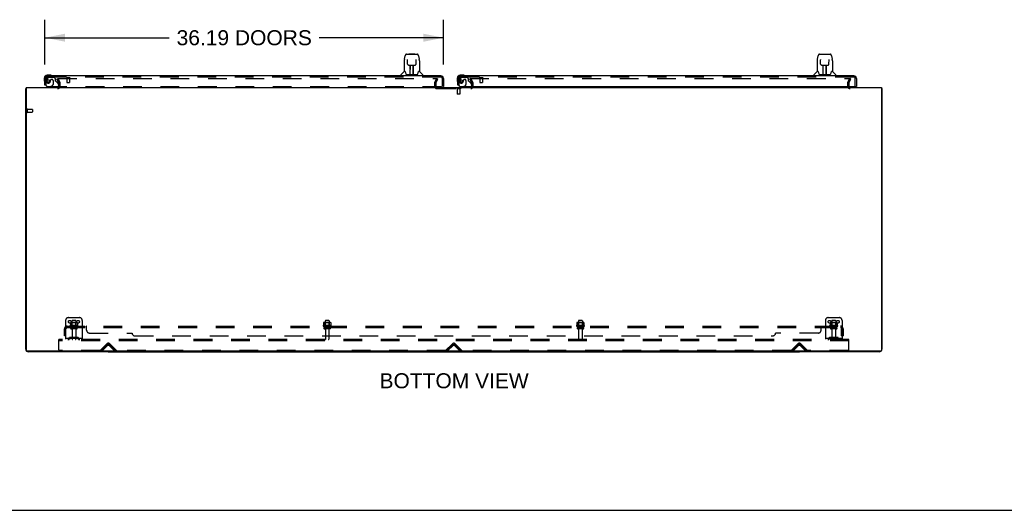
# Model space of a CAD drawing. Header units: inches. Extents: x 0 to 309, y 0 to 200.
# Tile 2 of 64: x 68 to 157, y 0 to 45. Entities that reach past the tile are written whole.
import ezdxf

# ---------------------------------------------------------------- set-up
doc = ezdxf.new("R2010")
doc.units = ezdxf.units.IN
doc.header["$LTSCALE"] = 17
doc.header["$MEASUREMENT"] = 0
doc.linetypes.add('HIDDEN', pattern=[0.2, 0.1, -0.1])
doc.layers.get('0').update_dxf_attribs({"linetype": 'CONTINUOUS'})
for name, color, linetype in [('DEFAULT_2', 8, 'HIDDEN'), ('DIMENSIONS', 7, 'CONTINUOUS'), ('LEFTHAND_DOOR_ASSEMBLY', 7, 'CONTINUOUS'), ('RIGHTHAND_DOOR_ASSEMBLY', 7, 'CONTINUOUS'), ('SUBPANEL', 7, 'CONTINUOUS')]:
    doc.layers.add(name, color=color, linetype=linetype)
doc.styles.get("Standard").update_dxf_attribs({"font": 'arial.ttf'})
doc.dimstyles.new('DIMSTYLE_1', dxfattribs={"dimtxt": 1.363636, "dimasz": 1.818182, "dimexe": 0.09, "dimexo": 0.07, "dimgap": 0.0375, "dimtad": 0, "dimtih": 1, "dimtoh": 1, "dimzin": 4, "dimdsep": 46, "dimtxsty": 'Standard', "dimblk": '_FILLED', "dimblk1": '_FILLED', "dimblk2": '_FILLED', "dimcen": 0.09, "dimadec": 3, "dimazin": 1, "dimtfac": 1, "dimtdec": 3, "dimtofl": 0, "dimtmove": 0, "dimatfit": 3, "dimldrblk": '_FILLED', "dimfxl": 0, "dimtolj": 1, "dimtzin": 4, "dimarcsym": 0})

# ---------------------------------------------------------------- blocks, each defined once
blk = doc.blocks.new('_FILLED')
at = {"color": 0, "linetype": 'ByBlock'}
blk.add_solid([(0, 0), (-1, 0.2), (-1, -0.2)], dxfattribs=at)
blk = doc.blocks.new('*D8')
at = {"layer": 'DIMENSIONS', "color": 2, "linetype": 'Continuous'}
for p, q in [((70.103, 40.477), (70.103, 44.551)), ((106.29, 40.477), (106.29, 44.551)), ((70.103, 42.915), (81.381, 42.915)), ((106.29, 42.915), (95.012, 42.915))]:
    blk.add_line(p, q, dxfattribs=at)
at = {"layer": 'DIMENSIONS', "color": 2, "linetype": 'Continuous', "xscale": 1.8181818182, "yscale": 1.8181818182, "zscale": 1.8181818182, "rotation": 180}
blk.add_blockref('_FILLED', (70.103, 42.915), dxfattribs=at)
at = {"layer": 'DIMENSIONS', "color": 2, "linetype": 'Continuous', "xscale": 1.8181818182, "yscale": 1.8181818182, "zscale": 1.8181818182}
blk.add_blockref('_FILLED', (106.29, 42.915), dxfattribs=at)
at = {"layer": 'DIMENSIONS', "color": 2, "linetype": 'Continuous', "insert": (88.196, 43.597), "char_height": 1.36364, "width": 12.26766, "attachment_point": 2, "line_spacing_factor": 0.9}
blk.add_mtext('36.19 DOORS', dxfattribs=at)

msp = doc.modelspace()

# ---------------------------------------------------------------- linework, layer by layer
at = {"color": 3, "linetype": 'Continuous'}
for p, q in [((68.353, 14.639), (68.353, 38.289)), ((68.405, 38.393), (68.405, 14.505)), ((68.405, 38.393), (146.051, 38.393)), ((146.051, 38.393), (146.051, 14.505)), ((146.103, 38.289), (146.103, 14.639)), ((145.991, 14.445), (68.465, 14.445)), ((75.853, 14.393), (68.599, 14.393)), ((145.856, 14.393), (138.603, 14.393))]:
    msp.add_line(p, q, dxfattribs=at)
at = {"color": 7, "linetype": 'Continuous'}
for p, q in [((68.405, 38.289), (68.353, 38.289)), ((146.051, 38.289), (146.103, 38.289)), ((75.853, 14.445), (75.853, 14.393)), ((75.853, 14.393), (138.603, 14.393)), ((107.228, 14.393), (107.228, 14.445)), ((138.603, 14.445), (138.603, 14.393)), ((0, 0), (309.091, 0))]:
    msp.add_line(p, q, dxfattribs=at)
at = {"color": 3, "linetype": 'Continuous'}
for points in [[(68.405, 38.309), (68.404, 38.309), (68.4, 38.307), (68.396, 38.306), (68.392, 38.305), (68.388, 38.305), (68.384, 38.304), (68.38, 38.303), (68.377, 38.302), (68.373, 38.302), (68.37, 38.301), (68.367, 38.3), (68.364, 38.299), (68.362, 38.298), (68.36, 38.297), (68.358, 38.296), (68.356, 38.295), (68.355, 38.294), (68.354, 38.293), (68.353, 38.292), (68.353, 38.29), (68.353, 38.289)], [(146.051, 38.309), (146.051, 38.309), (146.055, 38.307), (146.059, 38.306), (146.063, 38.305), (146.067, 38.305), (146.071, 38.304), (146.075, 38.303), (146.078, 38.302), (146.082, 38.302), (146.085, 38.301), (146.088, 38.3), (146.091, 38.299), (146.093, 38.298), (146.096, 38.297), (146.097, 38.296), (146.099, 38.295), (146.1, 38.294), (146.101, 38.293), (146.102, 38.292), (146.102, 38.29), (146.103, 38.289)]]:
    msp.add_lwpolyline(points, dxfattribs=at)
for centre, radius, start, end in [((71.231, 38.535), 0.142, 270, 333.53343), ((143.224, 38.535), 0.142, 206.46657, 270), ((68.599, 38.146), 0.246, 143.91746, 144.66321), ((145.856, 38.146), 0.246, 35.33679, 36.08308), ((68.599, 14.639), 0.246, 180, 219.43985), ((68.465, 14.505), 0.06, 180, 270), ((68.599, 14.639), 0.246, 230.56015, 270), ((145.856, 14.639), 0.246, 270, 309.43985), ((145.991, 14.505), 0.06, 270, 360), ((145.856, 14.639), 0.246, 320.56015, 360)]:
    msp.add_arc(centre, radius, start, end, dxfattribs=at)
at = {"layer": 'DEFAULT_2', "color": 8, "linetype": 'HIDDEN'}
for p, q in [((71.173, 39.153), (71.263, 39.205)), ((71.369, 38.814), (71.173, 39.153)), ((71.263, 39.205), (71.459, 38.866)), ((71.309, 39.205), (105.759, 39.205)), ((71.374, 38.535), (71.374, 38.797)), ((71.478, 38.535), (71.478, 38.797)), ((105.478, 38.797), (105.478, 38.508)), ((105.496, 38.866), (105.692, 39.205)), ((105.582, 38.797), (105.582, 38.508)), ((105.586, 38.814), (105.782, 39.153)), ((105.692, 39.205), (105.782, 39.153)), ((108.763, 39.205), (108.673, 39.153)), ((108.869, 38.814), (108.673, 39.153)), ((108.696, 39.205), (143.146, 39.205)), ((108.959, 38.866), (108.763, 39.205)), ((108.874, 38.508), (108.874, 38.797)), ((108.978, 38.508), (108.978, 38.797)), ((142.978, 38.797), (142.978, 38.535)), ((142.996, 38.866), (143.192, 39.205)), ((143.082, 38.797), (143.082, 38.535)), ((143.086, 38.814), (143.282, 39.153)), ((143.282, 39.153), (143.192, 39.205)), ((105.697, 38.289), (108.759, 38.289)), ((107.493, 38.293), (107.493, 38.275)), ((107.83, 38.293), (107.493, 38.293)), ((107.83, 38.275), (107.493, 38.275)), ((107.538, 38.275), (107.538, 37.803)), ((107.548, 37.793), (107.538, 37.803)), ((107.786, 37.803), (107.538, 37.803)), ((107.776, 37.793), (107.548, 37.793)), ((107.776, 37.793), (107.786, 37.803)), ((107.786, 38.275), (107.786, 37.803)), ((107.83, 38.293), (107.83, 38.275)), ((68.457, 36.431), (68.457, 36.147)), ((68.5, 36.431), (68.5, 36.147)), ((68.5, 36.413), (68.947, 36.413)), ((68.5, 36.165), (68.947, 36.165)), ((68.957, 36.403), (68.957, 36.175)), ((71.978, 17.247), (71.978, 15.497)), ((72.228, 17.497), (73.228, 17.497)), ((72.409, 17.036), (72.409, 16.818)), ((72.983, 17.058), (72.472, 17.058)), ((72.544, 17.038), (72.524, 17.058)), ((72.54, 17.192), (72.54, 16.597)), ((72.544, 16.742), (72.544, 17.038)), ((72.911, 17.038), (72.544, 17.038)), ((72.885, 17.222), (72.57, 17.222)), ((72.911, 17.038), (72.931, 17.058)), ((72.911, 16.742), (72.911, 17.038)), ((72.915, 17.192), (72.915, 16.597)), ((73.046, 17.036), (73.046, 16.818)), ((73.478, 17.247), (73.478, 15.497)), ((95.409, 17.036), (95.409, 16.818)), ((95.983, 17.058), (95.472, 17.058)), ((95.544, 17.038), (95.524, 17.058)), ((95.54, 17.192), (95.54, 16.597)), ((95.544, 16.742), (95.544, 17.038)), ((95.911, 17.038), (95.544, 17.038)), ((95.885, 17.222), (95.57, 17.222)), ((95.911, 17.038), (95.931, 17.058)), ((95.911, 16.742), (95.911, 17.038)), ((95.915, 17.192), (95.915, 16.597)), ((96.046, 17.036), (96.046, 16.818)), ((118.409, 17.036), (118.409, 16.818)), ((118.983, 17.058), (118.472, 17.058)), ((118.544, 17.038), (118.524, 17.058)), ((118.54, 17.192), (118.54, 16.597)), ((118.911, 17.038), (118.544, 17.038)), ((118.544, 16.742), (118.544, 17.038)), ((118.885, 17.222), (118.57, 17.222)), ((118.911, 17.038), (118.931, 17.058)), ((118.911, 16.742), (118.911, 17.038)), ((118.915, 17.192), (118.915, 16.597)), ((119.046, 17.036), (119.046, 16.818)), ((140.978, 17.247), (140.978, 15.497)), ((141.228, 17.497), (142.228, 17.497)), ((141.409, 17.036), (141.409, 16.818)), ((141.983, 17.058), (141.472, 17.058)), ((141.544, 17.038), (141.524, 17.058)), ((141.54, 17.192), (141.54, 16.597)), ((141.911, 17.038), (141.544, 17.038)), ((141.544, 16.742), (141.544, 17.038)), ((141.885, 17.222), (141.57, 17.222)), ((141.911, 17.038), (141.931, 17.058)), ((141.911, 16.742), (141.911, 17.038)), ((141.915, 17.192), (141.915, 16.597)), ((142.046, 17.036), (142.046, 16.818)), ((142.478, 17.247), (142.478, 15.497)), ((73.083, 16.792), (72.372, 16.792)), ((72.393, 16.722), (73.062, 16.722)), ((72.985, 16.597), (72.47, 16.597)), ((72.985, 16.487), (72.47, 16.487)), ((72.544, 16.742), (72.524, 16.722)), ((72.911, 16.742), (72.544, 16.742)), ((72.563, 16.424), (72.563, 15.527)), ((72.893, 16.424), (72.893, 15.527)), ((72.911, 16.742), (72.931, 16.722)), ((96.083, 16.792), (95.372, 16.792)), ((95.393, 16.722), (96.062, 16.722)), ((95.985, 16.597), (95.47, 16.597)), ((95.985, 16.487), (95.47, 16.487)), ((95.544, 16.742), (95.524, 16.722)), ((95.911, 16.742), (95.544, 16.742)), ((95.563, 16.424), (95.563, 15.527)), ((95.893, 16.424), (95.893, 15.527)), ((95.911, 16.742), (95.931, 16.722)), ((119.083, 16.792), (118.372, 16.792)), ((118.393, 16.722), (119.062, 16.722)), ((118.985, 16.597), (118.47, 16.597)), ((118.985, 16.487), (118.47, 16.487)), ((118.544, 16.742), (118.524, 16.722)), ((118.911, 16.742), (118.544, 16.742)), ((118.563, 16.424), (118.563, 15.527)), ((118.893, 16.424), (118.893, 15.527)), ((118.911, 16.742), (118.931, 16.722)), ((142.083, 16.792), (141.372, 16.792)), ((141.393, 16.722), (142.062, 16.722)), ((141.985, 16.597), (141.47, 16.597)), ((141.985, 16.487), (141.47, 16.487)), ((141.544, 16.742), (141.524, 16.722)), ((141.911, 16.742), (141.544, 16.742)), ((141.563, 16.424), (141.563, 15.527)), ((141.893, 16.424), (141.893, 15.527)), ((141.911, 16.742), (141.931, 16.722)), ((71.353, 15.393), (71.353, 15.497)), ((143.103, 15.497), (71.353, 15.497)), ((71.353, 14.559), (71.353, 15.393)), ((143.103, 15.393), (71.353, 15.393)), ((73.478, 15.601), (71.978, 15.601)), ((72.32, 15.669), (72.252, 15.62)), ((72.381, 15.585), (72.313, 15.536)), ((73.068, 15.691), (72.387, 15.691)), ((73.068, 15.587), (72.387, 15.587)), ((72.553, 15.691), (72.553, 15.587)), ((72.903, 15.691), (72.903, 15.587)), ((73.074, 15.585), (73.142, 15.536)), ((73.135, 15.669), (73.203, 15.62)), ((142.478, 15.601), (140.978, 15.601)), ((141.32, 15.669), (141.252, 15.62)), ((141.381, 15.585), (141.313, 15.536)), ((142.068, 15.691), (141.387, 15.691)), ((142.068, 15.587), (141.387, 15.587)), ((141.553, 15.691), (141.553, 15.587)), ((141.903, 15.691), (141.903, 15.587)), ((142.074, 15.585), (142.142, 15.536)), ((142.135, 15.669), (142.203, 15.62)), ((143.103, 15.393), (143.103, 15.497)), ((143.103, 14.559), (143.103, 15.393)), ((75.09, 14.497), (71.415, 14.497)), ((75.111, 14.506), (75.72, 15.114)), ((75.249, 14.57), (75.678, 15)), ((75.322, 14.497), (75.249, 14.57)), ((75.322, 14.497), (75.752, 14.926)), ((75.953, 14.926), (76.383, 14.497)), ((75.985, 15.114), (76.594, 14.506)), ((76.027, 15), (76.456, 14.57)), ((76.383, 14.497), (76.456, 14.57)), ((106.465, 14.497), (76.615, 14.497)), ((106.486, 14.506), (107.095, 15.114)), ((106.624, 14.57), (107.053, 15)), ((106.697, 14.497), (106.624, 14.57)), ((106.697, 14.497), (107.127, 14.926)), ((107.328, 14.926), (107.758, 14.497)), ((107.36, 15.114), (107.969, 14.506)), ((107.402, 15), (107.831, 14.57)), ((107.758, 14.497), (107.831, 14.57)), ((137.84, 14.497), (107.99, 14.497)), ((137.861, 14.506), (138.47, 15.114)), ((137.999, 14.57), (138.428, 15)), ((138.072, 14.497), (137.999, 14.57)), ((138.072, 14.497), (138.502, 14.926)), ((138.703, 14.926), (139.133, 14.497)), ((138.735, 15.114), (139.344, 14.506)), ((138.777, 15), (139.206, 14.57)), ((139.133, 14.497), (139.206, 14.57)), ((143.04, 14.497), (139.365, 14.497))]:
    msp.add_line(p, q, dxfattribs=at)
for points in [[(71.289, 39.188), (71.289, 39.19), (71.29, 39.192), (71.29, 39.194), (71.291, 39.195), (71.292, 39.197), (71.293, 39.199), (71.295, 39.2), (71.297, 39.201), (71.298, 39.203), (71.3, 39.204), (71.302, 39.204), (71.305, 39.205), (71.307, 39.205), (71.309, 39.205)], [(71.291, 39.18), (71.29, 39.182), (71.29, 39.184), (71.289, 39.186), (71.289, 39.188), (71.289, 39.188)], [(143.146, 39.205), (143.148, 39.205), (143.15, 39.205), (143.153, 39.204), (143.155, 39.204), (143.157, 39.203), (143.159, 39.201), (143.16, 39.2), (143.162, 39.199), (143.163, 39.197), (143.164, 39.195), (143.165, 39.194), (143.166, 39.192), (143.166, 39.19), (143.166, 39.188)], [(143.166, 39.188), (143.166, 39.188), (143.166, 39.186), (143.165, 39.184), (143.165, 39.182), (143.164, 39.18)], [(72.415, 17.046), (72.413, 17.045), (72.412, 17.044), (72.411, 17.043), (72.41, 17.041), (72.409, 17.04), (72.409, 17.038), (72.409, 17.036)], [(73.04, 17.046), (73.042, 17.045), (73.043, 17.044), (73.044, 17.043), (73.045, 17.041), (73.046, 17.04), (73.046, 17.038), (73.046, 17.036)], [(95.415, 17.046), (95.413, 17.045), (95.412, 17.044), (95.411, 17.043), (95.41, 17.041), (95.409, 17.04), (95.409, 17.038), (95.409, 17.036)], [(96.04, 17.046), (96.042, 17.045), (96.043, 17.044), (96.044, 17.043), (96.045, 17.041), (96.046, 17.04), (96.046, 17.038), (96.046, 17.036)], [(118.415, 17.046), (118.413, 17.045), (118.412, 17.044), (118.411, 17.043), (118.41, 17.041), (118.409, 17.04), (118.409, 17.038), (118.409, 17.036)], [(119.04, 17.046), (119.042, 17.045), (119.043, 17.044), (119.044, 17.043), (119.045, 17.041), (119.046, 17.04), (119.046, 17.038), (119.046, 17.036)], [(141.415, 17.046), (141.413, 17.045), (141.412, 17.044), (141.411, 17.043), (141.41, 17.041), (141.409, 17.04), (141.409, 17.038), (141.409, 17.036)], [(142.04, 17.046), (142.042, 17.045), (142.043, 17.044), (142.044, 17.043), (142.045, 17.041), (142.046, 17.04), (142.046, 17.038), (142.046, 17.036)], [(72.409, 16.818), (72.409, 16.817), (72.408, 16.816), (72.408, 16.815), (72.408, 16.814), (72.407, 16.813), (72.407, 16.813), (72.407, 16.812), (72.406, 16.812), (72.406, 16.811), (72.406, 16.811), (72.405, 16.811), (72.405, 16.811), (72.405, 16.81), (72.404, 16.81), (72.404, 16.81), (72.404, 16.81), (72.404, 16.81), (72.403, 16.809)], [(73.052, 16.809), (73.051, 16.81), (73.051, 16.81), (73.051, 16.81), (73.051, 16.81), (73.05, 16.81), (73.05, 16.811), (73.05, 16.811), (73.049, 16.811), (73.049, 16.811), (73.049, 16.812), (73.048, 16.812), (73.048, 16.813), (73.048, 16.813), (73.047, 16.814), (73.047, 16.815), (73.047, 16.816), (73.046, 16.817), (73.046, 16.818)], [(95.409, 16.818), (95.409, 16.817), (95.408, 16.816), (95.408, 16.815), (95.408, 16.814), (95.407, 16.813), (95.407, 16.813), (95.407, 16.812), (95.406, 16.812), (95.406, 16.811), (95.406, 16.811), (95.405, 16.811), (95.405, 16.811), (95.405, 16.81), (95.404, 16.81), (95.404, 16.81), (95.404, 16.81), (95.404, 16.81), (95.403, 16.809)], [(96.052, 16.809), (96.051, 16.81), (96.051, 16.81), (96.051, 16.81), (96.051, 16.81), (96.05, 16.81), (96.05, 16.811), (96.05, 16.811), (96.049, 16.811), (96.049, 16.811), (96.049, 16.812), (96.048, 16.812), (96.048, 16.813), (96.048, 16.813), (96.047, 16.814), (96.047, 16.815), (96.047, 16.816), (96.046, 16.817), (96.046, 16.818)], [(118.409, 16.818), (118.409, 16.817), (118.408, 16.816), (118.408, 16.815), (118.408, 16.814), (118.407, 16.813), (118.407, 16.813), (118.407, 16.812), (118.406, 16.812), (118.406, 16.811), (118.406, 16.811), (118.405, 16.811), (118.405, 16.811), (118.405, 16.81), (118.404, 16.81), (118.404, 16.81), (118.404, 16.81), (118.404, 16.81), (118.403, 16.809)], [(119.052, 16.809), (119.051, 16.81), (119.051, 16.81), (119.051, 16.81), (119.051, 16.81), (119.05, 16.81), (119.05, 16.811), (119.05, 16.811), (119.049, 16.811), (119.049, 16.811), (119.049, 16.812), (119.048, 16.812), (119.048, 16.813), (119.048, 16.813), (119.047, 16.814), (119.047, 16.815), (119.047, 16.816), (119.046, 16.817), (119.046, 16.818)], [(141.409, 16.818), (141.409, 16.817), (141.408, 16.816), (141.408, 16.815), (141.408, 16.814), (141.407, 16.813), (141.407, 16.813), (141.407, 16.812), (141.406, 16.812), (141.406, 16.811), (141.406, 16.811), (141.405, 16.811), (141.405, 16.811), (141.405, 16.81), (141.404, 16.81), (141.404, 16.81), (141.404, 16.81), (141.404, 16.81), (141.403, 16.809)], [(142.052, 16.809), (142.051, 16.81), (142.051, 16.81), (142.051, 16.81), (142.051, 16.81), (142.05, 16.81), (142.05, 16.811), (142.05, 16.811), (142.049, 16.811), (142.049, 16.811), (142.049, 16.812), (142.048, 16.812), (142.048, 16.813), (142.048, 16.813), (142.047, 16.814), (142.047, 16.815), (142.047, 16.816), (142.046, 16.817), (142.046, 16.818)]]:
    msp.add_lwpolyline(points, dxfattribs=at)
for centre in [(72.353, 17.122), (73.103, 17.122), (141.353, 17.122), (142.103, 17.122)]:
    msp.add_circle(centre, 0.128, dxfattribs=at)
for centre, radius, start, end in [((71.231, 38.535), 0.246, 270, 360), ((71.231, 38.535), 0.142, 333.53343, 360), ((71.341, 38.797), 0.033, 0, 30), ((71.341, 38.797), 0.137, 0, 30), ((105.615, 38.797), 0.137, 150, 180), ((105.697, 38.508), 0.219, 180, 270), ((105.615, 38.797), 0.033, 150, 180), ((105.697, 38.508), 0.115, 180, 270), ((108.759, 38.508), 0.219, 270, 360), ((108.759, 38.508), 0.115, 270, 360), ((108.841, 38.797), 0.033, 0, 30), ((108.841, 38.797), 0.137, 0, 30), ((143.115, 38.797), 0.137, 150, 180), ((143.224, 38.535), 0.246, 180, 270), ((143.115, 38.797), 0.033, 150, 180), ((143.224, 38.535), 0.142, 180, 206.46657), ((68.478, 36.431), 0.0215, 0, 180), ((68.478, 36.147), 0.0215, 180, 360), ((68.947, 36.403), 0.01, 0, 90), ((68.947, 36.175), 0.01, 270, 360), ((72.228, 17.247), 0.25, 90, 180), ((72.472, 16.917), 0.141, 90, 113.95), ((72.57, 17.192), 0.03, 90, 180), ((72.885, 17.192), 0.03, 0, 90), ((72.983, 16.917), 0.141, 66.05, 90), ((73.228, 17.247), 0.25, 0, 90), ((95.472, 16.917), 0.141, 90, 113.95), ((95.57, 17.192), 0.03, 90, 180), ((95.885, 17.192), 0.03, 0, 90), ((95.983, 16.917), 0.141, 66.05, 90), ((118.472, 16.917), 0.141, 90, 113.95), ((118.57, 17.192), 0.03, 90, 180), ((118.885, 17.192), 0.03, 0, 90), ((118.983, 16.917), 0.141, 66.05, 90), ((141.228, 17.247), 0.25, 90, 180), ((141.472, 16.917), 0.141, 90, 113.95), ((141.57, 17.192), 0.03, 90, 180), ((141.885, 17.192), 0.03, 0, 90), ((141.983, 16.917), 0.141, 66.05, 90), ((142.228, 17.247), 0.25, 0, 90), ((72.393, 16.76), 0.0384, 124.44966, 270), ((72.728, 16.192), 0.698, 117.6814, 120.66313), ((72.47, 16.542), 0.055, 90, 270), ((72.5, 16.424), 0.0625, 0, 90), ((72.955, 16.424), 0.0625, 90, 180), ((72.985, 16.542), 0.055, 270, 90), ((72.728, 16.192), 0.698, 59.33687, 62.3186), ((73.062, 16.76), 0.0384, 270, 55.55034), ((95.393, 16.76), 0.0384, 124.44966, 270), ((95.728, 16.192), 0.698, 117.6814, 120.66313), ((95.47, 16.542), 0.055, 90, 270), ((95.5, 16.424), 0.0625, 0, 90), ((95.955, 16.424), 0.0625, 90, 180), ((95.985, 16.542), 0.055, 270, 90), ((95.728, 16.192), 0.698, 59.33687, 62.3186), ((96.062, 16.76), 0.0384, 270, 55.55034), ((118.393, 16.76), 0.0384, 124.44966, 270), ((118.728, 16.192), 0.698, 117.6814, 120.66313), ((118.47, 16.542), 0.055, 90, 270), ((118.5, 16.424), 0.0625, 0, 90), ((118.955, 16.424), 0.0625, 90, 180), ((118.985, 16.542), 0.055, 270, 90), ((118.728, 16.192), 0.698, 59.33687, 62.3186), ((119.062, 16.76), 0.0384, 270, 55.55034), ((141.393, 16.76), 0.0384, 124.44966, 270), ((141.728, 16.192), 0.698, 117.6814, 120.66313), ((141.47, 16.542), 0.055, 90, 270), ((141.5, 16.424), 0.0625, 0, 90), ((141.955, 16.424), 0.0625, 90, 180), ((141.985, 16.542), 0.055, 270, 90), ((141.728, 16.192), 0.698, 59.33687, 62.3186), ((142.062, 16.76), 0.0384, 270, 55.55034), ((72.192, 15.705), 0.104, 270, 305.75389), ((72.192, 15.705), 0.208, 270, 305.75389), ((72.387, 15.577), 0.114, 90, 125.75389), ((72.387, 15.577), 0.01, 90, 125.75389), ((72.593, 15.527), 0.03, 180, 270), ((72.863, 15.527), 0.03, 270, 360), ((73.068, 15.577), 0.114, 54.24611, 90), ((73.068, 15.577), 0.01, 54.24611, 90), ((73.263, 15.705), 0.208, 234.24611, 270), ((73.263, 15.705), 0.104, 234.24611, 270), ((95.593, 15.527), 0.03, 180, 270), ((95.863, 15.527), 0.03, 270, 360), ((118.593, 15.527), 0.03, 180, 270), ((118.863, 15.527), 0.03, 270, 360), ((141.192, 15.705), 0.104, 270, 305.75389), ((141.192, 15.705), 0.208, 270, 305.75389), ((141.387, 15.577), 0.114, 90, 125.75389), ((141.387, 15.577), 0.01, 90, 125.75389), ((141.593, 15.527), 0.03, 180, 270), ((141.863, 15.527), 0.03, 270, 360), ((142.068, 15.577), 0.114, 54.24611, 90), ((142.068, 15.577), 0.01, 54.24611, 90), ((142.263, 15.705), 0.208, 234.24611, 270), ((142.263, 15.705), 0.104, 234.24611, 270), ((71.415, 14.559), 0.0625, 180, 270), ((75.09, 14.527), 0.03, 270, 315), ((75.853, 14.826), 0.246, 45, 135), ((75.853, 14.982), 0.188, 45, 135), ((75.853, 14.826), 0.142, 45, 135), ((76.615, 14.527), 0.03, 225, 270), ((106.465, 14.527), 0.03, 270, 315), ((107.228, 14.826), 0.246, 45, 135), ((107.228, 14.982), 0.188, 45, 135), ((107.228, 14.826), 0.142, 45, 135), ((107.99, 14.527), 0.03, 225, 270), ((137.84, 14.527), 0.03, 270, 315), ((138.603, 14.826), 0.246, 45, 135), ((138.603, 14.982), 0.188, 45, 135), ((138.603, 14.826), 0.142, 45, 135), ((139.365, 14.527), 0.03, 225, 270), ((143.04, 14.559), 0.0625, 270, 360)]:
    msp.add_arc(centre, radius, start, end, dxfattribs=at)
at = {"layer": 'LEFTHAND_DOOR_ASSEMBLY', "color": 7, "linetype": 'Continuous'}
for p, q in [((102.741, 40.959), (102.806, 41.265)), ((102.93, 41.419), (103.814, 41.419)), ((103.017, 41.419), (103.015, 41.419)), ((103.177, 41.439), (103.157, 41.419)), ((103.177, 41.439), (103.653, 41.439)), ((103.653, 41.439), (103.673, 41.419)), ((103.815, 41.419), (103.9, 41.419)), ((104.024, 41.265), (104.089, 40.959)), ((102.726, 40.816), (102.726, 39.844)), ((103.027, 40.945), (103.027, 40.942)), ((103.027, 40.942), (103.027, 40.939)), ((103.027, 40.939), (103.027, 40.934)), ((103.027, 40.934), (103.028, 40.927)), ((103.03, 40.796), (103.028, 40.927)), ((103.035, 40.513), (103.03, 40.796)), ((103.035, 40.513), (103.036, 40.5)), ((103.115, 40.435), (103.235, 40.435)), ((103.266, 39.589), (103.281, 40.436)), ((103.271, 40.436), (103.56, 40.436)), ((103.273, 40.02), (103.273, 40.436)), ((103.541, 39.569), (103.526, 40.436)), ((103.557, 39.569), (103.557, 40.436)), ((103.595, 40.435), (103.715, 40.435)), ((103.795, 40.513), (103.802, 40.926)), ((103.802, 40.926), (103.803, 40.934)), ((103.803, 40.934), (103.803, 40.939)), ((104.095, 40.929), (104.089, 40.959)), ((104.104, 40.816), (104.104, 39.844)), ((70.562, 39.511), (70.306, 39.511)), ((70.349, 39.451), (70.306, 39.451)), ((70.6, 39.508), (70.562, 39.511)), ((102.411, 39.451), (102.411, 39.513)), ((102.72, 39.839), (102.423, 39.541)), ((102.799, 39.844), (102.726, 39.844)), ((102.796, 39.844), (102.802, 39.834)), ((102.862, 39.68), (102.876, 39.632)), ((102.876, 39.632), (102.879, 39.624)), ((102.929, 39.569), (103.901, 39.569)), ((103.277, 40.211), (103.273, 40.211)), ((103.276, 40.199), (103.273, 40.199)), ((103.273, 39.569), (103.273, 39.573)), ((103.557, 40.211), (103.53, 40.211)), ((103.557, 40.199), (103.53, 40.199)), ((103.534, 39.97), (103.557, 39.97)), ((103.557, 39.967), (103.534, 39.967)), ((103.951, 39.623), (103.954, 39.632)), ((104.028, 39.834), (104.034, 39.843)), ((104.104, 39.844), (104.031, 39.844)), ((104.11, 39.839), (104.407, 39.541)), ((104.419, 39.451), (104.419, 39.513)), ((70.043, 39.248), (70.043, 38.991)), ((70.043, 38.991), (70.045, 38.953)), ((70.103, 39.248), (70.103, 39.204)), ((70.178, 38.597), (70.103, 38.597)), ((70.614, 38.472), (70.545, 38.432)), ((106.228, 38.472), (106.29, 38.472)), ((70.545, 38.393), (70.545, 38.432))]:
    msp.add_line(p, q, dxfattribs=at)
at = {"layer": 'LEFTHAND_DOOR_ASSEMBLY', "color": 3, "linetype": 'Continuous'}
for p, q in [((106.044, 39.451), (70.349, 39.451)), ((70.103, 38.597), (70.103, 39.204)), ((106.29, 39.204), (106.29, 38.472))]:
    msp.add_line(p, q, dxfattribs=at)
at = {"layer": 'LEFTHAND_DOOR_ASSEMBLY', "color": 8, "linetype": 'HIDDEN'}
for p, q in [((106.044, 39.347), (70.349, 39.347)), ((70.207, 38.597), (70.178, 38.597)), ((70.207, 38.597), (70.207, 39.204)), ((70.383, 39.292), (70.281, 39.148)), ((70.395, 38.472), (106.228, 38.472)), ((70.447, 39.326), (70.899, 39.326)), ((70.604, 39.036), (70.604, 39.047)), ((70.614, 38.472), (70.783, 38.57)), ((70.735, 39.134), (70.702, 39.134)), ((70.833, 39.036), (70.833, 38.656)), ((71.025, 39.2), (70.899, 39.326)), ((71.025, 39.2), (71.025, 39.021)), ((71.083, 38.962), (71.302, 38.743)), ((71.332, 38.672), (71.332, 38.55)), ((72.065, 39.304), (72.349, 39.304)), ((72.083, 39.304), (72.083, 38.857)), ((72.093, 38.847), (72.321, 38.847)), ((72.331, 39.304), (72.331, 38.857)), ((106.186, 38.472), (106.186, 39.204)), ((71.175, 38.393), (70.545, 38.393))]:
    msp.add_line(p, q, dxfattribs=at)
at = {"layer": 'LEFTHAND_DOOR_ASSEMBLY', "color": 7, "linetype": 'Continuous'}
for points in [[(102.93, 41.419), (102.927, 41.419), (102.914, 41.418), (102.901, 41.414), (102.888, 41.409), (102.877, 41.402), (102.867, 41.395), (102.858, 41.386), (102.849, 41.376), (102.842, 41.365), (102.836, 41.354), (102.83, 41.342), (102.824, 41.328), (102.819, 41.313), (102.814, 41.296), (102.809, 41.278), (102.806, 41.265)], [(104.024, 41.265), (104.021, 41.278), (104.016, 41.296), (104.011, 41.313), (104.006, 41.328), (104, 41.342), (103.994, 41.354), (103.988, 41.366), (103.98, 41.376), (103.972, 41.386), (103.963, 41.395), (103.953, 41.403), (103.941, 41.409), (103.929, 41.415), (103.916, 41.418), (103.902, 41.419), (103.9, 41.419)], [(102.741, 40.959), (102.735, 40.929), (102.73, 40.889), (102.727, 40.849), (102.726, 40.816)], [(103.027, 40.948), (103.027, 40.948), (103.027, 40.948), (103.027, 40.948), (103.027, 40.947), (103.027, 40.947), (103.027, 40.946), (103.027, 40.945)], [(103.036, 40.5), (103.04, 40.487), (103.045, 40.476), (103.052, 40.465), (103.061, 40.456), (103.071, 40.448), (103.082, 40.442), (103.093, 40.438), (103.105, 40.436), (103.114, 40.435)], [(103.235, 40.435), (103.239, 40.435), (103.248, 40.435), (103.256, 40.436)], [(103.256, 40.436), (103.264, 40.436), (103.271, 40.436)], [(103.56, 40.436), (103.567, 40.436), (103.575, 40.436)], [(103.575, 40.436), (103.584, 40.435), (103.592, 40.435), (103.595, 40.435)], [(103.716, 40.435), (103.726, 40.436), (103.738, 40.438), (103.749, 40.442), (103.76, 40.449), (103.77, 40.457), (103.779, 40.466), (103.786, 40.477), (103.791, 40.488), (103.794, 40.501), (103.795, 40.513)], [(103.803, 40.939), (103.803, 40.942), (103.803, 40.944), (103.803, 40.945), (103.803, 40.946), (103.803, 40.947), (103.803, 40.948), (103.803, 40.948)], [(104.104, 40.816), (104.103, 40.849), (104.1, 40.889), (104.095, 40.929)], [(102.802, 39.834), (102.815, 39.806), (102.83, 39.77), (102.846, 39.728), (102.862, 39.68)], [(102.879, 39.624), (102.884, 39.611), (102.889, 39.601), (102.894, 39.592)], [(102.894, 39.592), (102.899, 39.585), (102.905, 39.579), (102.912, 39.574), (102.919, 39.571), (102.927, 39.569), (102.929, 39.569)], [(103.901, 39.569), (103.903, 39.569), (103.911, 39.57), (103.918, 39.574), (103.925, 39.578), (103.931, 39.584), (103.936, 39.592)], [(103.936, 39.592), (103.941, 39.6), (103.946, 39.611), (103.951, 39.623)], [(103.954, 39.632), (103.968, 39.678), (103.984, 39.726), (103.999, 39.769), (104.014, 39.805), (104.028, 39.834)]]:
    msp.add_lwpolyline(points, dxfattribs=at)
at = {"layer": 'LEFTHAND_DOOR_ASSEMBLY', "color": 8, "linetype": 'HIDDEN'}
msp.add_circle((70.407, 38.984), 0.12, dxfattribs=at)
at = {"layer": 'LEFTHAND_DOOR_ASSEMBLY', "color": 7, "linetype": 'Continuous'}
for centre, radius, start, end in [((70.306, 39.248), 0.263, 90, 180), ((70.306, 39.248), 0.203, 90, 180), ((70.562, 39.261), 0.25, 59.11011, 90), ((70.683, 39.466), 0.015, 270, 353.62041), ((70.683, 39.462), 0.015, 6.37959, 59.11011), ((102.45, 39.513), 0.0394, 135, 180), ((102.734, 39.825), 0.0197, 97.5, 135), ((103.285, 39.589), 0.0197, 179, 269.92316), ((103.521, 39.589), 0.0197, 270.07713, 1), ((104.096, 39.825), 0.0197, 45, 82.5), ((104.38, 39.513), 0.0394, 0, 45), ((70.293, 38.991), 0.25, 180, 210.88989), ((70.091, 38.871), 0.015, 210.88989, 263.62041), ((70.088, 38.871), 0.015, 276.37959, 360), ((71.175, 38.55), 0.157, 270, 330.16967)]:
    msp.add_arc(centre, radius, start, end, dxfattribs=at)
at = {"layer": 'LEFTHAND_DOOR_ASSEMBLY', "color": 3, "linetype": 'Continuous'}
for centre, radius, start, end in [((70.349, 39.204), 0.246, 90, 180), ((106.044, 39.204), 0.246, 0, 90), ((106.228, 38.492), 0.02, 270, 360)]:
    msp.add_arc(centre, radius, start, end, dxfattribs=at)
at = {"layer": 'LEFTHAND_DOOR_ASSEMBLY', "color": 8, "linetype": 'HIDDEN'}
for centre, radius, start, end in [((70.349, 39.204), 0.142, 90, 180), ((72.065, 39.325), 0.0215, 90, 270), ((72.349, 39.325), 0.0215, 270, 90), ((106.044, 39.204), 0.142, 0, 90), ((70.395, 38.722), 0.25, 180, 270), ((70.407, 38.984), 0.187, 163.15611, 342.15176), ((70.597, 38.926), 0.386, 144.9, 163.15611), ((70.447, 39.247), 0.079, 90, 144.9), ((70.211, 39.047), 0.393, 342.07023, 358.3395), ((70.702, 39.036), 0.098, 90, 180), ((70.735, 39.036), 0.098, 0, 90), ((70.733, 38.656), 0.1, 300.09201, 360), ((71.064, 39.021), 0.039, 180, 248.39038), ((71.012, 38.892), 0.1, 45, 68.39038), ((71.232, 38.672), 0.1, 0, 45), ((71.175, 38.55), 0.157, 330.16967, 360), ((72.093, 38.857), 0.01, 180, 270), ((72.321, 38.857), 0.01, 270, 360)]:
    msp.add_arc(centre, radius, start, end, dxfattribs=at)
at = {"layer": 'LEFTHAND_DOOR_ASSEMBLY', "color": 7, "linetype": 'Continuous'}
for centre, major_axis, start_param, end_param in [((103.265, 39.608), (0, 0.0394), -2.940151, -2.835574), ((103.541, 39.608), (0.0394, 0), -1.876815, -1.570796)]:
    msp.add_ellipse(centre, major_axis=major_axis, ratio=1, start_param=start_param, end_param=end_param, dxfattribs=at)
at = {"layer": 'RIGHTHAND_DOOR_ASSEMBLY', "color": 7, "linetype": 'Continuous'}
for p, q in [((140.241, 40.959), (140.306, 41.265)), ((140.43, 41.419), (141.314, 41.419)), ((140.517, 41.419), (140.515, 41.419)), ((141.315, 41.419), (141.4, 41.419)), ((141.524, 41.265), (141.589, 40.959)), ((140.226, 40.816), (140.226, 39.844)), ((140.527, 40.945), (140.527, 40.942)), ((140.527, 40.942), (140.527, 40.939)), ((140.527, 40.939), (140.527, 40.934)), ((140.527, 40.934), (140.528, 40.927)), ((140.528, 40.927), (140.528, 40.921)), ((140.53, 40.796), (140.528, 40.921)), ((140.535, 40.513), (140.53, 40.796)), ((140.535, 40.513), (140.536, 40.5)), ((140.615, 40.435), (140.735, 40.435)), ((140.766, 39.589), (140.781, 40.436)), ((140.771, 40.436), (141.06, 40.436)), ((140.773, 40.02), (140.773, 40.436)), ((140.78, 40.38), (140.773, 40.38)), ((141.041, 39.569), (141.026, 40.436)), ((141.027, 40.38), (141.057, 40.38)), ((141.032, 40.436), (141.032, 40.38)), ((141.057, 39.569), (141.057, 40.436)), ((141.095, 40.435), (141.215, 40.435)), ((141.295, 40.513), (141.302, 40.926)), ((141.302, 40.926), (141.303, 40.934)), ((141.303, 40.934), (141.303, 40.939)), ((141.595, 40.929), (141.589, 40.959)), ((141.604, 40.816), (141.604, 39.844)), ((108.062, 39.511), (107.806, 39.511)), ((107.849, 39.451), (107.806, 39.451)), ((108.1, 39.508), (108.062, 39.511)), ((139.911, 39.451), (139.911, 39.513)), ((140.22, 39.839), (139.923, 39.541)), ((140.299, 39.844), (140.226, 39.844)), ((140.296, 39.844), (140.302, 39.834)), ((140.362, 39.68), (140.376, 39.632)), ((140.376, 39.632), (140.379, 39.624)), ((140.429, 39.569), (141.401, 39.569)), ((140.777, 40.211), (140.773, 40.211)), ((140.776, 40.199), (140.773, 40.199)), ((140.773, 39.569), (140.773, 39.573)), ((141.057, 40.211), (141.03, 40.211)), ((141.057, 40.199), (141.03, 40.199)), ((141.034, 39.97), (141.057, 39.97)), ((141.057, 39.967), (141.034, 39.967)), ((141.451, 39.623), (141.454, 39.632)), ((141.528, 39.834), (141.534, 39.843)), ((141.604, 39.844), (141.531, 39.844)), ((141.61, 39.839), (141.907, 39.541)), ((141.919, 39.451), (141.919, 39.513)), ((107.543, 39.248), (107.543, 38.991)), ((107.543, 38.991), (107.545, 38.953)), ((107.603, 39.248), (107.603, 39.204)), ((107.678, 38.597), (107.603, 38.597)), ((108.114, 38.472), (108.045, 38.432)), ((143.728, 38.472), (143.79, 38.472)), ((108.045, 38.393), (108.045, 38.432))]:
    msp.add_line(p, q, dxfattribs=at)
at = {"layer": 'RIGHTHAND_DOOR_ASSEMBLY', "color": 3, "linetype": 'Continuous'}
for p, q in [((143.544, 39.451), (107.849, 39.451)), ((107.603, 38.597), (107.603, 39.204)), ((107.895, 38.472), (143.728, 38.472)), ((143.79, 39.204), (143.79, 38.472))]:
    msp.add_line(p, q, dxfattribs=at)
at = {"layer": 'RIGHTHAND_DOOR_ASSEMBLY', "color": 8, "linetype": 'HIDDEN'}
for p, q in [((143.544, 39.347), (107.849, 39.347)), ((107.707, 38.597), (107.678, 38.597)), ((107.707, 38.597), (107.707, 39.204)), ((107.883, 39.292), (107.781, 39.148)), ((107.947, 39.326), (108.399, 39.326)), ((108.104, 39.036), (108.104, 39.047)), ((108.114, 38.472), (108.283, 38.57)), ((108.235, 39.134), (108.202, 39.134)), ((108.333, 39.036), (108.333, 38.656)), ((108.525, 39.2), (108.399, 39.326)), ((108.525, 39.2), (108.525, 39.021)), ((108.583, 38.962), (108.802, 38.743)), ((108.832, 38.672), (108.832, 38.55)), ((109.565, 39.304), (109.849, 39.304)), ((109.583, 39.304), (109.583, 38.857)), ((109.593, 38.847), (109.821, 38.847)), ((109.831, 39.304), (109.831, 38.857)), ((143.686, 38.472), (143.686, 39.204)), ((108.675, 38.393), (108.045, 38.393))]:
    msp.add_line(p, q, dxfattribs=at)
at = {"layer": 'RIGHTHAND_DOOR_ASSEMBLY', "color": 7, "linetype": 'Continuous'}
for points in [[(140.43, 41.419), (140.427, 41.419), (140.414, 41.418), (140.401, 41.414), (140.388, 41.409), (140.377, 41.402), (140.367, 41.395), (140.358, 41.386), (140.349, 41.376), (140.342, 41.365), (140.336, 41.354), (140.33, 41.342), (140.324, 41.328), (140.319, 41.313), (140.314, 41.296), (140.309, 41.278), (140.306, 41.265)], [(141.524, 41.265), (141.521, 41.278), (141.516, 41.296), (141.511, 41.313), (141.506, 41.328), (141.5, 41.342), (141.494, 41.354), (141.488, 41.366), (141.48, 41.376), (141.472, 41.386), (141.463, 41.395), (141.453, 41.403), (141.441, 41.409), (141.429, 41.415), (141.416, 41.418), (141.402, 41.419), (141.4, 41.419)], [(140.241, 40.959), (140.235, 40.929), (140.23, 40.889), (140.227, 40.849), (140.226, 40.816)], [(140.527, 40.948), (140.527, 40.948), (140.527, 40.948), (140.527, 40.948), (140.527, 40.947), (140.527, 40.947), (140.527, 40.946), (140.527, 40.945)], [(140.536, 40.5), (140.54, 40.487), (140.545, 40.476), (140.552, 40.465), (140.561, 40.456), (140.571, 40.448), (140.582, 40.442), (140.593, 40.438), (140.605, 40.436), (140.614, 40.435)], [(140.735, 40.435), (140.739, 40.435), (140.748, 40.435), (140.756, 40.436)], [(140.756, 40.436), (140.764, 40.436), (140.771, 40.436)], [(141.06, 40.436), (141.067, 40.436), (141.075, 40.436)], [(141.075, 40.436), (141.084, 40.435), (141.092, 40.435), (141.095, 40.435)], [(141.216, 40.435), (141.226, 40.436), (141.238, 40.438), (141.249, 40.442), (141.26, 40.449), (141.27, 40.457), (141.279, 40.466), (141.286, 40.477), (141.291, 40.488), (141.294, 40.501), (141.295, 40.513)], [(141.303, 40.939), (141.303, 40.942), (141.303, 40.944), (141.303, 40.945), (141.303, 40.946), (141.303, 40.947), (141.303, 40.948), (141.303, 40.948)], [(141.604, 40.816), (141.603, 40.849), (141.6, 40.889), (141.595, 40.929)], [(140.302, 39.834), (140.315, 39.806), (140.33, 39.77), (140.346, 39.728), (140.362, 39.68)], [(140.379, 39.624), (140.384, 39.611), (140.389, 39.601), (140.394, 39.592)], [(140.394, 39.592), (140.399, 39.585), (140.405, 39.579), (140.412, 39.574), (140.419, 39.571), (140.427, 39.569), (140.429, 39.569)], [(141.401, 39.569), (141.403, 39.569), (141.411, 39.57), (141.418, 39.574), (141.425, 39.578), (141.431, 39.584), (141.436, 39.592)], [(141.436, 39.592), (141.441, 39.6), (141.446, 39.611), (141.451, 39.623)], [(141.454, 39.632), (141.468, 39.678), (141.484, 39.726), (141.499, 39.769), (141.514, 39.805), (141.528, 39.834)]]:
    msp.add_lwpolyline(points, dxfattribs=at)
at = {"layer": 'RIGHTHAND_DOOR_ASSEMBLY', "color": 8, "linetype": 'HIDDEN'}
msp.add_circle((107.907, 38.984), 0.101, dxfattribs=at)
at = {"layer": 'RIGHTHAND_DOOR_ASSEMBLY', "color": 7, "linetype": 'Continuous'}
for centre, radius, start, end in [((107.806, 39.248), 0.263, 90, 180), ((107.806, 39.248), 0.203, 90, 180), ((108.062, 39.261), 0.25, 59.11011, 90), ((108.183, 39.466), 0.015, 270, 353.62041), ((108.183, 39.462), 0.015, 6.37959, 59.11011), ((139.95, 39.513), 0.0394, 135, 180), ((140.234, 39.825), 0.0197, 97.5, 135), ((140.785, 39.589), 0.0197, 179, 269.92316), ((141.021, 39.589), 0.0197, 270.07713, 1), ((141.596, 39.825), 0.0197, 45, 82.5), ((141.88, 39.513), 0.0394, 0, 45), ((107.793, 38.991), 0.25, 180, 210.88989), ((107.591, 38.871), 0.015, 210.88989, 263.62041), ((107.588, 38.871), 0.015, 276.37959, 360), ((108.675, 38.55), 0.157, 291.38216, 330.16967), ((108.675, 38.55), 0.157, 270, 280.11041)]:
    msp.add_arc(centre, radius, start, end, dxfattribs=at)
at = {"layer": 'RIGHTHAND_DOOR_ASSEMBLY', "color": 3, "linetype": 'Continuous'}
for centre, radius, start, end in [((107.849, 39.204), 0.246, 90, 180), ((143.544, 39.204), 0.246, 0, 90), ((107.895, 38.722), 0.25, 180, 270), ((143.728, 38.492), 0.02, 270, 360)]:
    msp.add_arc(centre, radius, start, end, dxfattribs=at)
at = {"layer": 'RIGHTHAND_DOOR_ASSEMBLY', "color": 8, "linetype": 'HIDDEN'}
for centre, radius, start, end in [((107.849, 39.204), 0.142, 90, 180), ((109.565, 39.325), 0.0215, 90, 270), ((109.849, 39.325), 0.0215, 270, 90), ((143.544, 39.204), 0.142, 0, 90), ((107.907, 38.984), 0.187, 163.15611, 342.15176), ((108.097, 38.926), 0.386, 144.9, 163.15611), ((107.947, 39.247), 0.079, 90, 144.9), ((107.711, 39.047), 0.393, 342.07023, 358.3395), ((108.202, 39.036), 0.098, 90, 180), ((108.235, 39.036), 0.098, 0, 90), ((108.233, 38.656), 0.1, 300.09201, 360), ((108.564, 39.021), 0.039, 180, 248.39038), ((108.512, 38.892), 0.1, 45, 68.39038), ((108.732, 38.672), 0.1, 0, 45), ((108.675, 38.55), 0.157, 330.16967, 360), ((109.593, 38.857), 0.01, 180, 270), ((109.821, 38.857), 0.01, 270, 360), ((108.675, 38.55), 0.157, 280.11041, 291.38216)]:
    msp.add_arc(centre, radius, start, end, dxfattribs=at)
at = {"layer": 'RIGHTHAND_DOOR_ASSEMBLY', "color": 7, "linetype": 'Continuous'}
for centre, start_param, end_param in [((140.765, 39.608), -2.940151, -2.835574), ((141.041, 39.608), -3.447611, -3.141593)]:
    msp.add_ellipse(centre, major_axis=(0, 0.0394), ratio=1, start_param=start_param, end_param=end_param, dxfattribs=at)
at = {"layer": 'SUBPANEL', "color": 8, "linetype": 'HIDDEN'}
for p, q in [((71.884, 15.847), (71.884, 16.485)), ((72.009, 16.097), (71.884, 16.097)), ((71.97, 16.668), (72.05, 16.571)), ((72.009, 16.597), (72.009, 16.722)), ((72.009, 16.722), (142.446, 16.722)), ((72.009, 16.597), (142.446, 16.597)), ((72.009, 15.847), (72.009, 16.485)), ((72.032, 16.593), (72.032, 16.593)), ((72.478, 16.722), (72.478, 16.597)), ((72.978, 16.722), (72.978, 16.597)), ((73.206, 16.722), (73.206, 16.597)), ((73.487, 16.722), (73.487, 16.597)), ((73.848, 16.597), (73.848, 16.722)), ((73.864, 16.582), (73.861, 16.587)), ((73.87, 16.695), (73.868, 16.699)), ((73.873, 16.687), (73.87, 16.695)), ((73.884, 16.668), (73.882, 16.67)), ((73.884, 16.347), (73.884, 16.668)), ((74.134, 16.097), (78.009, 16.097)), ((95.478, 16.597), (95.478, 16.722)), ((95.978, 16.597), (95.978, 16.722)), ((106.978, 16.722), (106.978, 16.597)), ((107.478, 16.722), (107.478, 16.597)), ((118.478, 16.597), (118.478, 16.722)), ((118.978, 16.597), (118.978, 16.722)), ((140.321, 16.097), (136.446, 16.097)), ((140.571, 16.347), (140.571, 16.668)), ((140.582, 16.687), (140.585, 16.695)), ((140.607, 16.597), (140.607, 16.722)), ((140.968, 16.722), (140.968, 16.597)), ((141.249, 16.722), (141.249, 16.597)), ((141.478, 16.722), (141.478, 16.597)), ((141.978, 16.722), (141.978, 16.597)), ((142.485, 16.668), (142.405, 16.571)), ((142.446, 16.597), (142.446, 16.722)), ((142.446, 16.653), (142.446, 16.657)), ((142.446, 15.847), (142.446, 16.485)), ((142.446, 16.097), (142.571, 16.097)), ((142.571, 16.485), (142.571, 15.847)), ((72.009, 15.847), (71.884, 15.847)), ((78.259, 15.847), (136.196, 15.847)), ((142.446, 15.847), (142.571, 15.847))]:
    msp.add_line(p, q, dxfattribs=at)
for points in [[(71.97, 16.668), (71.973, 16.67), (71.975, 16.673), (71.977, 16.676), (71.979, 16.679), (71.981, 16.683), (71.983, 16.687), (71.985, 16.691), (71.988, 16.699)], [(71.988, 16.699), (71.99, 16.703), (71.992, 16.706), (71.993, 16.709), (71.995, 16.712), (71.997, 16.715), (71.999, 16.717), (72.001, 16.719), (72.003, 16.72), (72.005, 16.721), (72.007, 16.722), (72.009, 16.722)], [(72.009, 16.656), (72.009, 16.656), (72.009, 16.656), (72.009, 16.657), (72.009, 16.656), (72.009, 16.656), (72.009, 16.656), (72.009, 16.655), (72.009, 16.655), (72.009, 16.654), (72.009, 16.654)], [(72.032, 16.593), (72.032, 16.593), (72.032, 16.593), (72.031, 16.593), (72.031, 16.594), (72.031, 16.594), (72.031, 16.595), (72.03, 16.595), (72.03, 16.596), (72.029, 16.597), (72.029, 16.597), (72.029, 16.598), (72.028, 16.598), (72.028, 16.599), (72.028, 16.6), (72.027, 16.6), (72.027, 16.601), (72.027, 16.602), (72.026, 16.603), (72.026, 16.603), (72.025, 16.604), (72.025, 16.605), (72.025, 16.606), (72.024, 16.607), (72.024, 16.607), (72.024, 16.608), (72.023, 16.609), (72.023, 16.61), (72.022, 16.611), (72.022, 16.612), (72.022, 16.613), (72.021, 16.614), (72.021, 16.614), (72.02, 16.615), (72.02, 16.616), (72.02, 16.617), (72.019, 16.618), (72.019, 16.619), (72.018, 16.62), (72.018, 16.621), (72.018, 16.622), (72.017, 16.624), (72.017, 16.625), (72.017, 16.626), (72.016, 16.627), (72.016, 16.628), (72.015, 16.629), (72.015, 16.63), (72.015, 16.631), (72.014, 16.632), (72.014, 16.633), (72.014, 16.634), (72.013, 16.635), (72.013, 16.636), (72.013, 16.637), (72.013, 16.638), (72.012, 16.639), (72.012, 16.64), (72.012, 16.641), (72.012, 16.642), (72.011, 16.643), (72.011, 16.644), (72.011, 16.645), (72.011, 16.645), (72.01, 16.646), (72.01, 16.647), (72.01, 16.648), (72.01, 16.649), (72.01, 16.65), (72.01, 16.651), (72.009, 16.651), (72.009, 16.652), (72.009, 16.653), (72.009, 16.654), (72.009, 16.655), (72.009, 16.655), (72.009, 16.656), (72.009, 16.656), (72.009, 16.656)], [(72.036, 16.579), (72.032, 16.582), (72.03, 16.585), (72.028, 16.587), (72.025, 16.589), (72.023, 16.591), (72.02, 16.593), (72.017, 16.594), (72.015, 16.595), (72.013, 16.596), (72.011, 16.597), (72.009, 16.597)], [(72.029, 16.597), (72.029, 16.596), (72.03, 16.596), (72.03, 16.595), (72.03, 16.595), (72.031, 16.594), (72.031, 16.594), (72.031, 16.593), (72.032, 16.593), (72.032, 16.593), (72.032, 16.593)], [(72.05, 16.571), (72.049, 16.571), (72.048, 16.571), (72.047, 16.571), (72.046, 16.571), (72.045, 16.572), (72.043, 16.573), (72.042, 16.574), (72.04, 16.575), (72.038, 16.577), (72.036, 16.579)], [(73.862, 16.712), (73.86, 16.715), (73.858, 16.717), (73.856, 16.719), (73.854, 16.72), (73.852, 16.721), (73.85, 16.722), (73.848, 16.722)], [(73.852, 16.721), (73.85, 16.722), (73.848, 16.722)], [(73.858, 16.591), (73.856, 16.593), (73.855, 16.594), (73.853, 16.595), (73.852, 16.596), (73.85, 16.597), (73.848, 16.597)], [(73.852, 16.596), (73.85, 16.597), (73.848, 16.597)], [(73.861, 16.587), (73.86, 16.589), (73.858, 16.591), (73.856, 16.593), (73.855, 16.594), (73.853, 16.595)], [(73.868, 16.699), (73.867, 16.703), (73.865, 16.706), (73.863, 16.709), (73.862, 16.712), (73.86, 16.715), (73.858, 16.717), (73.856, 16.719), (73.854, 16.72)], [(73.878, 16.571), (73.876, 16.571), (73.875, 16.572), (73.873, 16.573), (73.871, 16.574), (73.87, 16.575), (73.868, 16.577), (73.867, 16.579), (73.865, 16.58), (73.864, 16.582)], [(73.884, 16.571), (73.882, 16.571), (73.88, 16.571), (73.878, 16.571), (73.876, 16.571), (73.875, 16.572), (73.873, 16.573), (73.871, 16.574), (73.87, 16.575), (73.868, 16.577), (73.867, 16.579)], [(73.882, 16.67), (73.88, 16.673), (73.879, 16.676), (73.877, 16.679), (73.875, 16.683), (73.873, 16.687)], [(73.884, 16.571), (73.882, 16.571), (73.88, 16.571)], [(140.571, 16.668), (140.573, 16.67), (140.575, 16.673), (140.577, 16.676), (140.578, 16.679), (140.58, 16.683), (140.582, 16.687)], [(140.571, 16.571), (140.573, 16.571), (140.575, 16.571), (140.577, 16.571), (140.579, 16.571), (140.58, 16.572), (140.582, 16.573), (140.584, 16.574), (140.585, 16.575), (140.587, 16.577), (140.588, 16.579)], [(140.573, 16.571), (140.575, 16.571), (140.577, 16.571), (140.579, 16.571)], [(140.584, 16.574), (140.585, 16.575), (140.587, 16.577), (140.588, 16.579), (140.59, 16.58), (140.591, 16.582), (140.594, 16.587)], [(140.585, 16.695), (140.587, 16.699), (140.588, 16.703)], [(140.588, 16.703), (140.59, 16.706), (140.592, 16.709), (140.594, 16.712), (140.596, 16.715), (140.598, 16.717), (140.6, 16.719), (140.601, 16.72), (140.603, 16.721), (140.605, 16.722), (140.607, 16.722)], [(140.594, 16.712), (140.596, 16.715), (140.598, 16.717), (140.6, 16.719), (140.601, 16.72), (140.603, 16.721), (140.605, 16.722), (140.607, 16.722)], [(140.594, 16.587), (140.596, 16.589), (140.597, 16.591), (140.599, 16.593), (140.6, 16.594), (140.602, 16.595), (140.603, 16.596), (140.605, 16.597), (140.607, 16.597)], [(140.597, 16.591), (140.599, 16.593), (140.6, 16.594), (140.602, 16.595), (140.603, 16.596), (140.605, 16.597), (140.607, 16.597)], [(142.405, 16.571), (142.406, 16.571), (142.407, 16.571), (142.408, 16.571), (142.409, 16.571), (142.41, 16.572), (142.412, 16.573), (142.413, 16.574), (142.415, 16.575), (142.417, 16.577), (142.419, 16.579), (142.423, 16.582)], [(142.446, 16.657), (142.446, 16.657), (142.446, 16.656), (142.446, 16.656), (142.446, 16.656), (142.446, 16.655), (142.446, 16.655), (142.446, 16.654), (142.446, 16.654), (142.446, 16.653), (142.446, 16.652), (142.446, 16.652), (142.446, 16.651), (142.445, 16.65), (142.445, 16.649), (142.445, 16.648), (142.445, 16.648), (142.445, 16.647), (142.445, 16.646), (142.444, 16.645), (142.444, 16.645), (142.444, 16.644), (142.444, 16.643), (142.444, 16.642), (142.443, 16.641), (142.443, 16.64), (142.443, 16.64), (142.443, 16.639), (142.442, 16.638), (142.442, 16.637), (142.442, 16.636), (142.442, 16.635), (142.441, 16.635), (142.441, 16.634), (142.441, 16.633), (142.441, 16.632), (142.44, 16.631), (142.44, 16.63), (142.44, 16.629), (142.439, 16.628), (142.439, 16.627), (142.439, 16.626), (142.439, 16.625), (142.438, 16.624), (142.438, 16.624), (142.437, 16.623), (142.437, 16.622), (142.437, 16.62), (142.436, 16.619), (142.436, 16.618), (142.435, 16.617), (142.435, 16.616), (142.435, 16.615), (142.434, 16.614), (142.434, 16.613), (142.433, 16.612), (142.433, 16.611), (142.433, 16.61), (142.432, 16.609), (142.432, 16.608), (142.431, 16.608), (142.431, 16.607), (142.43, 16.606), (142.43, 16.605), (142.43, 16.604), (142.429, 16.603), (142.429, 16.602), (142.428, 16.602), (142.428, 16.601), (142.428, 16.6), (142.427, 16.599), (142.427, 16.599), (142.426, 16.598), (142.426, 16.597), (142.426, 16.596), (142.425, 16.596), (142.425, 16.595), (142.424, 16.595), (142.424, 16.594), (142.424, 16.594), (142.424, 16.593), (142.423, 16.593), (142.423, 16.593)], [(142.423, 16.582), (142.425, 16.585), (142.428, 16.587), (142.43, 16.589), (142.433, 16.591), (142.435, 16.593), (142.438, 16.594), (142.44, 16.595), (142.442, 16.596), (142.444, 16.597), (142.446, 16.597)], [(142.423, 16.593), (142.423, 16.593), (142.423, 16.593), (142.423, 16.593), (142.424, 16.593), (142.424, 16.593), (142.424, 16.594), (142.424, 16.594), (142.425, 16.595), (142.425, 16.595), (142.425, 16.596), (142.426, 16.596), (142.426, 16.597)], [(142.47, 16.691), (142.467, 16.699), (142.465, 16.703), (142.463, 16.706), (142.462, 16.709), (142.46, 16.712), (142.458, 16.715), (142.456, 16.717), (142.454, 16.719), (142.452, 16.72), (142.45, 16.721), (142.448, 16.722), (142.446, 16.722)], [(142.485, 16.668), (142.482, 16.67), (142.48, 16.673), (142.478, 16.676), (142.476, 16.679), (142.474, 16.683), (142.472, 16.687), (142.47, 16.691)]]:
    msp.add_lwpolyline(points, dxfattribs=at)
for centre, radius, start, end in [((72.121, 16.485), 0.237, 90, 180), ((72.121, 16.485), 0.112, 90, 180), ((74.134, 16.347), 0.25, 180, 270), ((78.259, 16.097), 0.25, 180, 270), ((136.196, 16.097), 0.25, 270, 360), ((140.321, 16.347), 0.25, 270, 360), ((142.334, 16.485), 0.237, 0, 90), ((142.334, 16.485), 0.112, 0, 90)]:
    msp.add_arc(centre, radius, start, end, dxfattribs=at)

# ---------------------------------------------------------------- texts
at = {"layer": 'DIMENSIONS', "color": 2, "linetype": 'Continuous', "insert": (107.254, 12.445), "char_height": 1.36364, "width": 13.5147, "attachment_point": 2, "line_spacing_factor": 0.9}
msp.add_mtext('BOTTOM VIEW', dxfattribs=at)

# ---------------------------------------------------------------- dimensions: what is measured, and where the dimension line sits
at = {"layer": 'DIMENSIONS', "color": 2, "linetype": 'Continuous'}
dim = msp.add_linear_dim(base=(70.103, 42.915), p1=(106.29, 40.407), p2=(70.103, 40.407), angle=180, text='<> DOORS', dimstyle='DIMSTYLE_1', dxfattribs=at)
dim.commit()
dim.dimension.update_dxf_attribs({"geometry": '*D8', "text_midpoint": (88.196, 42.915), "dimtype": 160})

doc.saveas('drawing.dxf')
